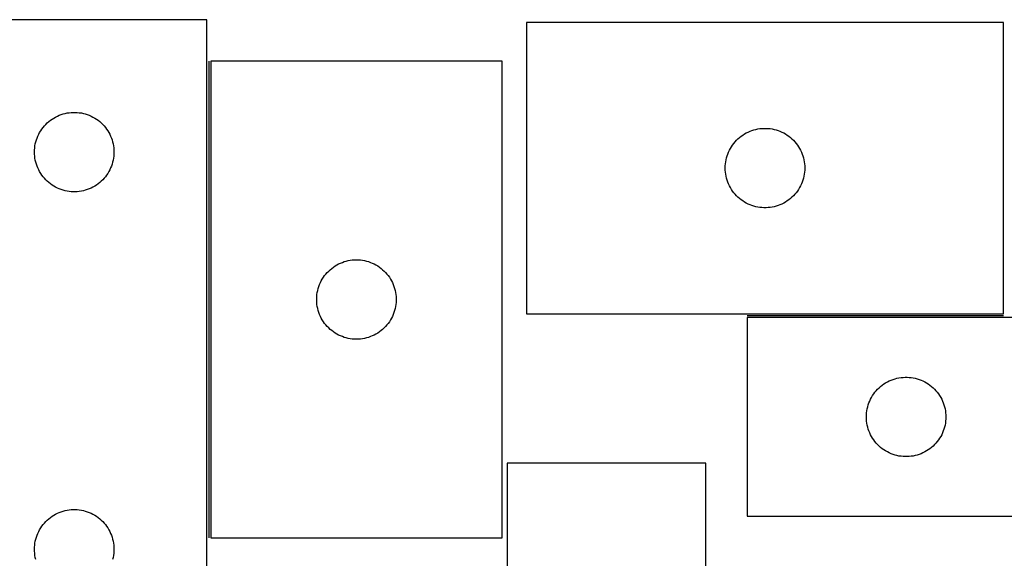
# Model space of a CAD drawing. Header units: millimetres. Extents: x 7 to 1466, y 7 to 485.
# Tile 5 of 6: x 790 to 1162, y 282 to 485. Entities that reach past the tile are written whole.
import ezdxf

# ---------------------------------------------------------------- set-up
doc = ezdxf.new("R2010")
doc.units = ezdxf.units.MM
doc.layers.add('COMMON', color=5, linetype='CONTINUOUS', true_color=0x0000ff)
doc.layers.add('CUT', color=7, linetype='CONTINUOUS', true_color=0x000000)

msp = doc.modelspace()

# ---------------------------------------------------------------- linework, layer by layer
at = {"layer": 'COMMON'}
for p, q in [((861.360922, 469.70486), (861.360922, 289.70486)), ((1064.58082, 373.603307), (1161.319669, 373.603307))]:
    msp.add_line(p, q, dxfattribs=at)
at = {"layer": 'CUT'}
for p, q in [((860.610922, 485.385289), (560.610922, 485.385289)), ((860.610922, 235.385289), (860.610922, 485.385289)), ((1161.319669, 484.353308), (981.319669, 484.353308)), ((981.319669, 484.353308), (981.319669, 374.353308)), ((1161.319669, 374.353308), (1161.319669, 484.353308)), ((862.110923, 469.70486), (862.110923, 289.70486)), ((972.110923, 469.70486), (862.110923, 469.70486)), ((972.110923, 289.70486), (972.110923, 469.70486)), ((805.682786, 449.552628), (806.418638, 449.787538)), ((806.418638, 449.787538), (807.165606, 449.984255)), ((807.165606, 449.984255), (807.921711, 450.142259)), ((807.921711, 450.142259), (808.684947, 450.26113)), ((808.684947, 450.26113), (809.45329, 450.340552)), ((809.45329, 450.340552), (810.224703, 450.380316)), ((810.224703, 450.380316), (810.997141, 450.380316)), ((810.997141, 450.380316), (811.768554, 450.340552)), ((811.768554, 450.340552), (812.536897, 450.26113)), ((812.536897, 450.26113), (813.300134, 450.142259)), ((813.300134, 450.142259), (814.056238, 449.984255)), ((814.056238, 449.984255), (814.803207, 449.787538)), ((814.803207, 449.787538), (815.539058, 449.552628)), ((799.868639, 445.854452), (800.421822, 446.39357)), ((800.421822, 446.39357), (801.002024, 446.903496)), ((801.002024, 446.903496), (801.607708, 447.382878)), ((801.607708, 447.382878), (802.237266, 447.830445)), ((802.237266, 447.830445), (802.88903, 448.245009)), ((802.88903, 448.245009), (803.561271, 448.625471)), ((803.561271, 448.625471), (804.252206, 448.970823)), ((804.252206, 448.970823), (804.960004, 449.280149)), ((804.960004, 449.280149), (805.682786, 449.552628)), ((815.539058, 449.552628), (816.261841, 449.280149)), ((816.261841, 449.280149), (816.969638, 448.970823)), ((816.969638, 448.970823), (817.660573, 448.625471)), ((817.660573, 448.625471), (818.332814, 448.245009)), ((818.332814, 448.245009), (818.984578, 447.830445)), ((818.984578, 447.830445), (819.614136, 447.382878)), ((819.614136, 447.382878), (820.21982, 446.903496)), ((820.21982, 446.903496), (820.800022, 446.39357)), ((820.800022, 446.39357), (821.353205, 445.854452)), ((797.193616, 442.091696), (797.556644, 442.77351)), ((797.556644, 442.77351), (797.954289, 443.435732)), ((797.954289, 443.435732), (798.385497, 444.076606)), ((798.385497, 444.076606), (798.849125, 444.694432)), ((798.849125, 444.694432), (799.343943, 445.287571)), ((799.343943, 445.287571), (799.868639, 445.854452)), ((821.353205, 445.854452), (821.877901, 445.287571)), ((821.877901, 445.287571), (822.372719, 444.694432)), ((822.372719, 444.694432), (822.836347, 444.076606)), ((822.836347, 444.076606), (823.267556, 443.435732)), ((823.267556, 443.435732), (823.665201, 442.77351)), ((823.665201, 442.77351), (824.028228, 442.091696)), ((1063.597777, 442.213027), (1064.270018, 442.59349)), ((1064.270018, 442.59349), (1064.960953, 442.938842)), ((1064.960953, 442.938842), (1065.66875, 443.248168)), ((1065.66875, 443.248168), (1066.391533, 443.520646)), ((1066.391533, 443.520646), (1067.127384, 443.755556)), ((1067.127384, 443.755556), (1067.874353, 443.952274)), ((1067.874353, 443.952274), (1068.630457, 444.110277)), ((1068.630457, 444.110277), (1069.393693, 444.229148)), ((1069.393693, 444.229148), (1070.162037, 444.308571)), ((1070.162037, 444.308571), (1070.93345, 444.348335)), ((1070.93345, 444.348335), (1071.705888, 444.348335)), ((1071.705888, 444.348335), (1072.477301, 444.308571)), ((1072.477301, 444.308571), (1073.245644, 444.229148)), ((1073.245644, 444.229148), (1074.00888, 444.110277)), ((1074.00888, 444.110277), (1074.764985, 443.952274)), ((1074.764985, 443.952274), (1075.511953, 443.755556)), ((1075.511953, 443.755556), (1076.247805, 443.520646)), ((1076.247805, 443.520646), (1076.970587, 443.248168)), ((1076.970587, 443.248168), (1077.678385, 442.938842)), ((1077.678385, 442.938842), (1078.36932, 442.59349)), ((1078.36932, 442.59349), (1079.041561, 442.213027)), ((795.928087, 438.45357), (796.105506, 439.205356)), ((796.105506, 439.205356), (796.321391, 439.947012)), ((796.321391, 439.947012), (796.57517, 440.676571)), ((796.57517, 440.676571), (796.866169, 441.392098)), ((796.866169, 441.392098), (797.193616, 442.091696)), ((824.028228, 442.091696), (824.355676, 441.392098)), ((824.355676, 441.392098), (824.646674, 440.676571)), ((824.646674, 440.676571), (824.900453, 439.947012)), ((824.900453, 439.947012), (825.116338, 439.205356)), ((825.116338, 439.205356), (825.293757, 438.45357)), ((1059.094244, 438.044625), (1059.557872, 438.66245)), ((1059.557872, 438.66245), (1060.05269, 439.25559)), ((1060.05269, 439.25559), (1060.577386, 439.82247)), ((1060.577386, 439.82247), (1061.130569, 440.361589)), ((1061.130569, 440.361589), (1061.710771, 440.871515)), ((1061.710771, 440.871515), (1062.316455, 441.350897)), ((1062.316455, 441.350897), (1062.946013, 441.798463)), ((1062.946013, 441.798463), (1063.597777, 442.213027)), ((1079.041561, 442.213027), (1079.693325, 441.798463)), ((1079.693325, 441.798463), (1080.322883, 441.350897)), ((1080.322883, 441.350897), (1080.928566, 440.871515)), ((1080.928566, 440.871515), (1081.508769, 440.361589)), ((1081.508769, 440.361589), (1082.061952, 439.82247)), ((1082.061952, 439.82247), (1082.586648, 439.25559)), ((1082.586648, 439.25559), (1083.081466, 438.66245)), ((1083.081466, 438.66245), (1083.545094, 438.044625)), ((795.610922, 435.385289), (795.630811, 436.157471)), ((795.630811, 434.613108), (795.610922, 435.385289)), ((795.630811, 436.157471), (795.690424, 436.927604)), ((795.690424, 436.927604), (795.789604, 437.693648)), ((795.789604, 437.693648), (795.928087, 438.45357)), ((825.293757, 438.45357), (825.432241, 437.693648)), ((825.432241, 437.693648), (825.53142, 436.927604)), ((825.53142, 436.927604), (825.591033, 436.157471)), ((825.591033, 436.157471), (825.610922, 435.385289)), ((825.610922, 435.385289), (825.591033, 434.613108)), ((1057.283917, 434.644589), (1057.574915, 435.360117)), ((1057.574915, 435.360117), (1057.902363, 436.059715)), ((1057.902363, 436.059715), (1058.26539, 436.741529)), ((1058.26539, 436.741529), (1058.663035, 437.403751)), ((1058.663035, 437.403751), (1059.094244, 438.044625)), ((1083.545094, 438.044625), (1083.976302, 437.403751)), ((1083.976302, 437.403751), (1084.373947, 436.741529)), ((1084.373947, 436.741529), (1084.736975, 436.059715)), ((1084.736975, 436.059715), (1085.064422, 435.360117)), ((1085.064422, 435.360117), (1085.355421, 434.644589)), ((795.690424, 433.842975), (795.630811, 434.613108)), ((795.789604, 433.076931), (795.690424, 433.842975)), ((795.928087, 432.317008), (795.789604, 433.076931)), ((796.105506, 431.565223), (795.928087, 432.317008)), ((796.321391, 430.823567), (796.105506, 431.565223)), ((825.116338, 431.565223), (824.900453, 430.823567)), ((825.293757, 432.317008), (825.116338, 431.565223)), ((825.432241, 433.076931), (825.293757, 432.317008)), ((825.53142, 433.842975), (825.432241, 433.076931)), ((825.591033, 434.613108), (825.53142, 433.842975)), ((1056.399171, 430.895623), (1056.49835, 431.661667)), ((1056.49835, 431.661667), (1056.636834, 432.421589)), ((1056.636834, 432.421589), (1056.814253, 433.173375)), ((1056.814253, 433.173375), (1057.030138, 433.915031)), ((1057.030138, 433.915031), (1057.283917, 434.644589)), ((1085.355421, 434.644589), (1085.6092, 433.915031)), ((1085.6092, 433.915031), (1085.825085, 433.173375)), ((1085.825085, 433.173375), (1086.002504, 432.421589)), ((1086.002504, 432.421589), (1086.140987, 431.661667)), ((1086.140987, 431.661667), (1086.240167, 430.895623)), ((796.57517, 430.094008), (796.321391, 430.823567)), ((796.866169, 429.378481), (796.57517, 430.094008)), ((797.193616, 428.678883), (796.866169, 429.378481)), ((797.556644, 427.997068), (797.193616, 428.678883)), ((797.954289, 427.334847), (797.556644, 427.997068)), ((823.665201, 427.997068), (823.267556, 427.334847)), ((824.028228, 428.678883), (823.665201, 427.997068)), ((824.355676, 429.378481), (824.028228, 428.678883)), ((824.646674, 430.094008), (824.355676, 429.378481)), ((824.900453, 430.823567), (824.646674, 430.094008)), ((1056.319669, 429.353308), (1056.339557, 430.125489)), ((1056.339557, 428.581127), (1056.319669, 429.353308)), ((1056.339557, 430.125489), (1056.399171, 430.895623)), ((1056.399171, 427.810993), (1056.339557, 428.581127)), ((1056.49835, 427.044949), (1056.399171, 427.810993)), ((1086.240167, 427.810993), (1086.140987, 427.044949)), ((1086.240167, 430.895623), (1086.29978, 430.125489)), ((1086.29978, 428.581127), (1086.240167, 427.810993)), ((1086.29978, 430.125489), (1086.319669, 429.353308)), ((1086.319669, 429.353308), (1086.29978, 428.581127)), ((798.385497, 426.693973), (797.954289, 427.334847)), ((798.849125, 426.076147), (798.385497, 426.693973)), ((799.343943, 425.483008), (798.849125, 426.076147)), ((799.868639, 424.916127), (799.343943, 425.483008)), ((800.421822, 424.377009), (799.868639, 424.916127)), ((801.002024, 423.867083), (800.421822, 424.377009)), ((801.607708, 423.387701), (801.002024, 423.867083)), ((820.21982, 423.867083), (819.614136, 423.387701)), ((820.800022, 424.377009), (820.21982, 423.867083)), ((821.353205, 424.916127), (820.800022, 424.377009)), ((821.877901, 425.483008), (821.353205, 424.916127)), ((822.372719, 426.076147), (821.877901, 425.483008)), ((822.836347, 426.693973), (822.372719, 426.076147)), ((823.267556, 427.334847), (822.836347, 426.693973)), ((1056.636834, 426.285027), (1056.49835, 427.044949)), ((1056.814253, 425.533241), (1056.636834, 426.285027)), ((1057.030138, 424.791586), (1056.814253, 425.533241)), ((1057.283917, 424.062027), (1057.030138, 424.791586)), ((1057.574915, 423.346499), (1057.283917, 424.062027)), ((1085.355421, 424.062027), (1085.064422, 423.346499)), ((1085.6092, 424.791586), (1085.355421, 424.062027)), ((1085.825085, 425.533241), (1085.6092, 424.791586)), ((1086.002504, 426.285027), (1085.825085, 425.533241)), ((1086.140987, 427.044949), (1086.002504, 426.285027)), ((802.237266, 422.940134), (801.607708, 423.387701)), ((802.88903, 422.52557), (802.237266, 422.940134)), ((803.561271, 422.145108), (802.88903, 422.52557)), ((804.252206, 421.799756), (803.561271, 422.145108)), ((804.960004, 421.49043), (804.252206, 421.799756)), ((805.682786, 421.217951), (804.960004, 421.49043)), ((806.418638, 420.983041), (805.682786, 421.217951)), ((807.165606, 420.786324), (806.418638, 420.983041)), ((807.921711, 420.62832), (807.165606, 420.786324)), ((808.684947, 420.509449), (807.921711, 420.62832)), ((809.45329, 420.430027), (808.684947, 420.509449)), ((810.224703, 420.390262), (809.45329, 420.430027)), ((810.997141, 420.390262), (810.224703, 420.390262)), ((811.768554, 420.430027), (810.997141, 420.390262)), ((812.536897, 420.509449), (811.768554, 420.430027)), ((813.300134, 420.62832), (812.536897, 420.509449)), ((814.056238, 420.786324), (813.300134, 420.62832)), ((814.803207, 420.983041), (814.056238, 420.786324)), ((815.539058, 421.217951), (814.803207, 420.983041)), ((816.261841, 421.49043), (815.539058, 421.217951)), ((816.969638, 421.799756), (816.261841, 421.49043)), ((817.660573, 422.145108), (816.969638, 421.799756)), ((818.332814, 422.52557), (817.660573, 422.145108)), ((818.984578, 422.940134), (818.332814, 422.52557)), ((819.614136, 423.387701), (818.984578, 422.940134)), ((1057.902363, 422.646901), (1057.574915, 423.346499)), ((1058.26539, 421.965087), (1057.902363, 422.646901)), ((1058.663035, 421.302865), (1058.26539, 421.965087)), ((1059.094244, 420.661992), (1058.663035, 421.302865)), ((1059.557872, 420.044166), (1059.094244, 420.661992)), ((1060.05269, 419.451026), (1059.557872, 420.044166)), ((1083.081466, 420.044166), (1082.586648, 419.451026)), ((1083.545094, 420.661992), (1083.081466, 420.044166)), ((1083.976302, 421.302865), (1083.545094, 420.661992)), ((1084.373947, 421.965087), (1083.976302, 421.302865)), ((1084.736975, 422.646901), (1084.373947, 421.965087)), ((1085.064422, 423.346499), (1084.736975, 422.646901)), ((1060.577386, 418.884146), (1060.05269, 419.451026)), ((1061.130569, 418.345028), (1060.577386, 418.884146)), ((1061.710771, 417.835101), (1061.130569, 418.345028)), ((1062.316455, 417.355719), (1061.710771, 417.835101)), ((1062.946013, 416.908153), (1062.316455, 417.355719)), ((1063.597777, 416.493589), (1062.946013, 416.908153)), ((1064.270018, 416.113126), (1063.597777, 416.493589)), ((1079.041561, 416.493589), (1078.36932, 416.113126)), ((1079.693325, 416.908153), (1079.041561, 416.493589)), ((1080.322883, 417.355719), (1079.693325, 416.908153)), ((1080.928566, 417.835101), (1080.322883, 417.355719)), ((1081.508769, 418.345028), (1080.928566, 417.835101)), ((1082.061952, 418.884146), (1081.508769, 418.345028)), ((1082.586648, 419.451026), (1082.061952, 418.884146)), ((1064.960953, 415.767774), (1064.270018, 416.113126)), ((1065.66875, 415.458449), (1064.960953, 415.767774)), ((1066.391533, 415.18597), (1065.66875, 415.458449)), ((1067.127384, 414.95106), (1066.391533, 415.18597)), ((1067.874353, 414.754342), (1067.127384, 414.95106)), ((1068.630457, 414.596339), (1067.874353, 414.754342)), ((1069.393693, 414.477468), (1068.630457, 414.596339)), ((1070.162037, 414.398045), (1069.393693, 414.477468)), ((1070.93345, 414.358281), (1070.162037, 414.398045)), ((1071.705888, 414.358281), (1070.93345, 414.358281)), ((1072.477301, 414.398045), (1071.705888, 414.358281)), ((1073.245644, 414.477468), (1072.477301, 414.398045)), ((1074.00888, 414.596339), (1073.245644, 414.477468)), ((1074.764985, 414.754342), (1074.00888, 414.596339)), ((1075.511953, 414.95106), (1074.764985, 414.754342)), ((1076.247805, 415.18597), (1075.511953, 414.95106)), ((1076.970587, 415.458449), (1076.247805, 415.18597)), ((1077.678385, 415.767774), (1076.970587, 415.458449)), ((1078.36932, 416.113126), (1077.678385, 415.767774)), ((911.819642, 393.740612), (912.549201, 393.994391)), ((912.549201, 393.994391), (913.290856, 394.210276)), ((913.290856, 394.210276), (914.042642, 394.387695)), ((914.042642, 394.387695), (914.802564, 394.526179)), ((914.802564, 394.526179), (915.568608, 394.625358)), ((915.568608, 394.625358), (916.338742, 394.684971)), ((916.338742, 394.684971), (917.110923, 394.70486)), ((917.110923, 394.70486), (917.883104, 394.684971)), ((917.883104, 394.684971), (918.653238, 394.625358)), ((918.653238, 394.625358), (919.419282, 394.526179)), ((919.419282, 394.526179), (920.179204, 394.387695)), ((920.179204, 394.387695), (920.93099, 394.210276)), ((920.93099, 394.210276), (921.672646, 393.994391)), ((921.672646, 393.994391), (922.402204, 393.740612)), ((906.102643, 389.89396), (906.641761, 390.447143)), ((906.641761, 390.447143), (907.208641, 390.971839)), ((907.208641, 390.971839), (907.801781, 391.466657)), ((907.801781, 391.466657), (908.419607, 391.930285)), ((908.419607, 391.930285), (909.06048, 392.361493)), ((909.06048, 392.361493), (909.722702, 392.759139)), ((909.722702, 392.759139), (910.404516, 393.122166)), ((910.404516, 393.122166), (911.104115, 393.449614)), ((911.104115, 393.449614), (911.819642, 393.740612)), ((922.402204, 393.740612), (923.117732, 393.449614)), ((923.117732, 393.449614), (923.81733, 393.122166)), ((923.81733, 393.122166), (924.499144, 392.759139)), ((924.499144, 392.759139), (925.161366, 392.361493)), ((925.161366, 392.361493), (925.80224, 391.930285)), ((925.80224, 391.930285), (926.420065, 391.466657)), ((926.420065, 391.466657), (927.013205, 390.971839)), ((927.013205, 390.971839), (927.580085, 390.447143)), ((927.580085, 390.447143), (928.119204, 389.89396)), ((903.525389, 386.063576), (903.870741, 386.754511)), ((903.870741, 386.754511), (904.251204, 387.426752)), ((904.251204, 387.426752), (904.665768, 388.078516)), ((904.665768, 388.078516), (905.113334, 388.708074)), ((905.113334, 388.708074), (905.592716, 389.313758)), ((905.592716, 389.313758), (906.102643, 389.89396)), ((928.119204, 389.89396), (928.62913, 389.313758)), ((928.62913, 389.313758), (929.108512, 388.708074)), ((929.108512, 388.708074), (929.556078, 388.078516)), ((929.556078, 388.078516), (929.970643, 387.426752)), ((929.970643, 387.426752), (930.351105, 386.754511)), ((930.351105, 386.754511), (930.696457, 386.063576)), ((902.353954, 382.394071), (902.511958, 383.150176)), ((902.511958, 383.150176), (902.708675, 383.897145)), ((902.708675, 383.897145), (902.943585, 384.632996)), ((902.943585, 384.632996), (903.216064, 385.355779)), ((903.216064, 385.355779), (903.525389, 386.063576)), ((930.696457, 386.063576), (931.005783, 385.355779)), ((931.005783, 385.355779), (931.278262, 384.632996)), ((931.278262, 384.632996), (931.513171, 383.897145)), ((931.513171, 383.897145), (931.709889, 383.150176)), ((931.709889, 383.150176), (931.867892, 382.394071)), ((902.115896, 380.091079), (902.15566, 380.862492)), ((902.115896, 379.318641), (902.115896, 380.091079)), ((902.15566, 378.547228), (902.115896, 379.318641)), ((902.15566, 380.862492), (902.235083, 381.630835)), ((902.235083, 381.630835), (902.353954, 382.394071)), ((931.867892, 382.394071), (931.986763, 381.630835)), ((931.986763, 381.630835), (932.066186, 380.862492)), ((932.066186, 380.862492), (932.10595, 380.091079)), ((932.10595, 379.318641), (932.066186, 378.547228)), ((932.10595, 380.091079), (932.10595, 379.318641)), ((902.235083, 377.778885), (902.15566, 378.547228)), ((902.353954, 377.015649), (902.235083, 377.778885)), ((902.511958, 376.259544), (902.353954, 377.015649)), ((902.708675, 375.512576), (902.511958, 376.259544)), ((902.943585, 374.776724), (902.708675, 375.512576)), ((931.513171, 375.512576), (931.278262, 374.776724)), ((931.709889, 376.259544), (931.513171, 375.512576)), ((931.867892, 377.015649), (931.709889, 376.259544)), ((931.986763, 377.778885), (931.867892, 377.015649)), ((932.066186, 378.547228), (931.986763, 377.778885)), ((903.216064, 374.053942), (902.943585, 374.776724)), ((903.525389, 373.346144), (903.216064, 374.053942)), ((903.870741, 372.655209), (903.525389, 373.346144)), ((904.251204, 371.982968), (903.870741, 372.655209)), ((904.665768, 371.331204), (904.251204, 371.982968)), ((929.970643, 371.982968), (929.556078, 371.331204)), ((930.351105, 372.655209), (929.970643, 371.982968)), ((930.696457, 373.346144), (930.351105, 372.655209)), ((931.005783, 374.053942), (930.696457, 373.346144)), ((931.278262, 374.776724), (931.005783, 374.053942)), ((981.319669, 374.353308), (1161.319669, 374.353308)), ((1364.58082, 372.853307), (1064.58082, 372.853307)), ((1064.58082, 372.853307), (1064.58082, 297.853307)), ((905.113334, 370.701646), (904.665768, 371.331204)), ((905.592716, 370.095962), (905.113334, 370.701646)), ((906.102643, 369.51576), (905.592716, 370.095962)), ((906.641761, 368.962577), (906.102643, 369.51576)), ((907.208641, 368.437881), (906.641761, 368.962577)), ((907.801781, 367.943063), (907.208641, 368.437881)), ((908.419607, 367.479435), (907.801781, 367.943063)), ((926.420065, 367.943063), (925.80224, 367.479435)), ((927.013205, 368.437881), (926.420065, 367.943063)), ((927.580085, 368.962577), (927.013205, 368.437881)), ((928.119204, 369.51576), (927.580085, 368.962577)), ((928.62913, 370.095962), (928.119204, 369.51576)), ((929.108512, 370.701646), (928.62913, 370.095962)), ((929.556078, 371.331204), (929.108512, 370.701646)), ((909.06048, 367.048227), (908.419607, 367.479435)), ((909.722702, 366.650581), (909.06048, 367.048227)), ((910.404516, 366.287554), (909.722702, 366.650581)), ((911.104115, 365.960107), (910.404516, 366.287554)), ((911.819642, 365.669108), (911.104115, 365.960107)), ((912.549201, 365.415329), (911.819642, 365.669108)), ((913.290856, 365.199444), (912.549201, 365.415329)), ((914.042642, 365.022025), (913.290856, 365.199444)), ((914.802564, 364.883542), (914.042642, 365.022025)), ((915.568608, 364.784362), (914.802564, 364.883542)), ((916.338742, 364.724749), (915.568608, 364.784362)), ((917.110923, 364.70486), (916.338742, 364.724749)), ((917.883104, 364.724749), (917.110923, 364.70486)), ((918.653238, 364.784362), (917.883104, 364.724749)), ((919.419282, 364.883542), (918.653238, 364.784362)), ((920.179204, 365.022025), (919.419282, 364.883542)), ((920.93099, 365.199444), (920.179204, 365.022025)), ((921.672646, 365.415329), (920.93099, 365.199444)), ((922.402204, 365.669108), (921.672646, 365.415329)), ((923.117732, 365.960107), (922.402204, 365.669108)), ((923.81733, 366.287554), (923.117732, 365.960107)), ((924.499144, 366.650581), (923.81733, 366.287554)), ((925.161366, 367.048227), (924.499144, 366.650581)), ((925.80224, 367.479435), (925.161366, 367.048227)), ((1118.929902, 349.248167), (1119.652685, 349.520645)), ((1119.652685, 349.520645), (1120.388536, 349.755555)), ((1120.388536, 349.755555), (1121.135504, 349.952273)), ((1121.135504, 349.952273), (1121.891609, 350.110276)), ((1121.891609, 350.110276), (1122.654845, 350.229147)), ((1122.654845, 350.229147), (1123.423188, 350.30857)), ((1123.423188, 350.30857), (1124.194602, 350.348334)), ((1124.194602, 350.348334), (1124.967039, 350.348334)), ((1124.967039, 350.348334), (1125.738452, 350.30857)), ((1125.738452, 350.30857), (1126.506796, 350.229147)), ((1126.506796, 350.229147), (1127.270032, 350.110276)), ((1127.270032, 350.110276), (1128.026137, 349.952273)), ((1128.026137, 349.952273), (1128.773105, 349.755555)), ((1128.773105, 349.755555), (1129.508956, 349.520645)), ((1129.508956, 349.520645), (1130.231739, 349.248167)), ((1113.313841, 345.255589), (1113.838538, 345.822469)), ((1113.838538, 345.822469), (1114.39172, 346.361588)), ((1114.39172, 346.361588), (1114.971923, 346.871514)), ((1114.971923, 346.871514), (1115.577606, 347.350896)), ((1115.577606, 347.350896), (1116.207165, 347.798462)), ((1116.207165, 347.798462), (1116.858928, 348.213026)), ((1116.858928, 348.213026), (1117.531169, 348.593489)), ((1117.531169, 348.593489), (1118.222105, 348.938841)), ((1118.222105, 348.938841), (1118.929902, 349.248167)), ((1130.231739, 349.248167), (1130.939536, 348.938841)), ((1130.939536, 348.938841), (1131.630472, 348.593489)), ((1131.630472, 348.593489), (1132.302712, 348.213026)), ((1132.302712, 348.213026), (1132.954476, 347.798462)), ((1132.954476, 347.798462), (1133.584035, 347.350896)), ((1133.584035, 347.350896), (1134.189718, 346.871514)), ((1134.189718, 346.871514), (1134.76992, 346.361588)), ((1134.76992, 346.361588), (1135.323103, 345.822469)), ((1135.323103, 345.822469), (1135.847799, 345.255589)), ((1110.836067, 341.360116), (1111.163514, 342.059714)), ((1111.163514, 342.059714), (1111.526542, 342.741528)), ((1111.526542, 342.741528), (1111.924187, 343.40375)), ((1111.924187, 343.40375), (1112.355395, 344.044624)), ((1112.355395, 344.044624), (1112.819023, 344.662449)), ((1112.819023, 344.662449), (1113.313841, 345.255589)), ((1135.847799, 345.255589), (1136.342617, 344.662449)), ((1136.342617, 344.662449), (1136.806245, 344.044624)), ((1136.806245, 344.044624), (1137.237454, 343.40375)), ((1137.237454, 343.40375), (1137.635099, 342.741528)), ((1137.635099, 342.741528), (1137.998127, 342.059714)), ((1137.998127, 342.059714), (1138.325574, 341.360116)), ((1109.759502, 337.661666), (1109.897985, 338.421588)), ((1109.897985, 338.421588), (1110.075404, 339.173374)), ((1110.075404, 339.173374), (1110.29129, 339.91503)), ((1110.29129, 339.91503), (1110.545068, 340.644588)), ((1110.545068, 340.644588), (1110.836067, 341.360116)), ((1138.325574, 341.360116), (1138.616573, 340.644588)), ((1138.616573, 340.644588), (1138.870351, 339.91503)), ((1138.870351, 339.91503), (1139.086236, 339.173374)), ((1139.086236, 339.173374), (1139.263656, 338.421588)), ((1139.263656, 338.421588), (1139.402139, 337.661666)), ((1109.58082, 335.353307), (1109.600709, 336.125488)), ((1109.600709, 334.581126), (1109.58082, 335.353307)), ((1109.600709, 336.125488), (1109.660322, 336.895622)), ((1109.660322, 333.810992), (1109.600709, 334.581126)), ((1109.660322, 336.895622), (1109.759502, 337.661666)), ((1139.402139, 337.661666), (1139.501319, 336.895622)), ((1139.501319, 336.895622), (1139.560932, 336.125488)), ((1139.560932, 334.581126), (1139.501319, 333.810992)), ((1139.560932, 336.125488), (1139.58082, 335.353307)), ((1139.58082, 335.353307), (1139.560932, 334.581126)), ((1109.759502, 333.044948), (1109.660322, 333.810992)), ((1109.897985, 332.285026), (1109.759502, 333.044948)), ((1110.075404, 331.53324), (1109.897985, 332.285026)), ((1110.29129, 330.791585), (1110.075404, 331.53324)), ((1110.545068, 330.062026), (1110.29129, 330.791585)), ((1138.870351, 330.791585), (1138.616573, 330.062026)), ((1139.086236, 331.53324), (1138.870351, 330.791585)), ((1139.263656, 332.285026), (1139.086236, 331.53324)), ((1139.402139, 333.044948), (1139.263656, 332.285026)), ((1139.501319, 333.810992), (1139.402139, 333.044948)), ((1110.836067, 329.346498), (1110.545068, 330.062026)), ((1111.163514, 328.6469), (1110.836067, 329.346498)), ((1111.526542, 327.965086), (1111.163514, 328.6469)), ((1111.924187, 327.302864), (1111.526542, 327.965086)), ((1112.355395, 326.661991), (1111.924187, 327.302864)), ((1137.237454, 327.302864), (1136.806245, 326.661991)), ((1137.635099, 327.965086), (1137.237454, 327.302864)), ((1137.998127, 328.6469), (1137.635099, 327.965086)), ((1138.325574, 329.346498), (1137.998127, 328.6469)), ((1138.616573, 330.062026), (1138.325574, 329.346498)), ((1112.819023, 326.044165), (1112.355395, 326.661991)), ((1113.313841, 325.451025), (1112.819023, 326.044165)), ((1113.838538, 324.884145), (1113.313841, 325.451025)), ((1114.39172, 324.345027), (1113.838538, 324.884145)), ((1114.971923, 323.8351), (1114.39172, 324.345027)), ((1115.577606, 323.355718), (1114.971923, 323.8351)), ((1116.207165, 322.908152), (1115.577606, 323.355718)), ((1133.584035, 323.355718), (1132.954476, 322.908152)), ((1134.189718, 323.8351), (1133.584035, 323.355718)), ((1134.76992, 324.345027), (1134.189718, 323.8351)), ((1135.323103, 324.884145), (1134.76992, 324.345027)), ((1135.847799, 325.451025), (1135.323103, 324.884145)), ((1136.342617, 326.044165), (1135.847799, 325.451025)), ((1136.806245, 326.661991), (1136.342617, 326.044165)), ((1116.858928, 322.493588), (1116.207165, 322.908152)), ((1117.531169, 322.113125), (1116.858928, 322.493588)), ((1118.222105, 321.767773), (1117.531169, 322.113125)), ((1118.929902, 321.458448), (1118.222105, 321.767773)), ((1119.652685, 321.185969), (1118.929902, 321.458448)), ((1120.388536, 320.951059), (1119.652685, 321.185969)), ((1121.135504, 320.754341), (1120.388536, 320.951059)), ((1121.891609, 320.596338), (1121.135504, 320.754341)), ((1122.654845, 320.477467), (1121.891609, 320.596338)), ((1123.423188, 320.398044), (1122.654845, 320.477467)), ((1124.194602, 320.35828), (1123.423188, 320.398044)), ((1124.967039, 320.35828), (1124.194602, 320.35828)), ((1125.738452, 320.398044), (1124.967039, 320.35828)), ((1126.506796, 320.477467), (1125.738452, 320.398044)), ((1127.270032, 320.596338), (1126.506796, 320.477467)), ((1128.026137, 320.754341), (1127.270032, 320.596338)), ((1128.773105, 320.951059), (1128.026137, 320.754341)), ((1129.508956, 321.185969), (1128.773105, 320.951059)), ((1130.231739, 321.458448), (1129.508956, 321.185969)), ((1130.939536, 321.767773), (1130.231739, 321.458448)), ((1131.630472, 322.113125), (1130.939536, 321.767773)), ((1132.302712, 322.493588), (1131.630472, 322.113125)), ((1132.954476, 322.908152), (1132.302712, 322.493588)), ((1048.959731, 317.851593), (973.959731, 317.851593)), ((973.959731, 317.851593), (973.959731, 117.851593)), ((1048.959731, 17.851593), (1048.959731, 317.851593)), ((801.002024, 296.903496), (801.607708, 297.382878)), ((801.607708, 297.382878), (802.237266, 297.830445)), ((802.237266, 297.830445), (802.88903, 298.245009)), ((802.88903, 298.245009), (803.561271, 298.625471)), ((803.561271, 298.625471), (804.252206, 298.970823)), ((804.252206, 298.970823), (804.960004, 299.280149)), ((804.960004, 299.280149), (805.682786, 299.552628)), ((805.682786, 299.552628), (806.418638, 299.787538)), ((806.418638, 299.787538), (807.165606, 299.984255)), ((807.165606, 299.984255), (807.921711, 300.142259)), ((807.921711, 300.142259), (808.684947, 300.26113)), ((808.684947, 300.26113), (809.45329, 300.340552)), ((809.45329, 300.340552), (810.224703, 300.380316)), ((810.224703, 300.380316), (810.997141, 300.380316)), ((810.997141, 300.380316), (811.768554, 300.340552)), ((811.768554, 300.340552), (812.536897, 300.26113)), ((812.536897, 300.26113), (813.300134, 300.142259)), ((813.300134, 300.142259), (814.056238, 299.984255)), ((814.056238, 299.984255), (814.803207, 299.787538)), ((814.803207, 299.787538), (815.539058, 299.552628)), ((815.539058, 299.552628), (816.261841, 299.280149)), ((816.261841, 299.280149), (816.969638, 298.970823)), ((816.969638, 298.970823), (817.660573, 298.625471)), ((817.660573, 298.625471), (818.332814, 298.245009)), ((818.332814, 298.245009), (818.984578, 297.830445)), ((818.984578, 297.830445), (819.614136, 297.382878)), ((819.614136, 297.382878), (820.21982, 296.903496)), ((1064.58082, 297.853307), (1264.58082, 297.853307)), ((797.954289, 293.435732), (798.385497, 294.076606)), ((798.385497, 294.076606), (798.849125, 294.694432)), ((798.849125, 294.694432), (799.343943, 295.287571)), ((799.343943, 295.287571), (799.868639, 295.854452)), ((799.868639, 295.854452), (800.421822, 296.39357)), ((800.421822, 296.39357), (801.002024, 296.903496)), ((820.21982, 296.903496), (820.800022, 296.39357)), ((820.800022, 296.39357), (821.353205, 295.854452)), ((821.353205, 295.854452), (821.877901, 295.287571)), ((821.877901, 295.287571), (822.372719, 294.694432)), ((822.372719, 294.694432), (822.836347, 294.076606)), ((822.836347, 294.076606), (823.267556, 293.435732)), ((796.105506, 289.205356), (796.321391, 289.947012)), ((796.321391, 289.947012), (796.57517, 290.676571)), ((796.57517, 290.676571), (796.866169, 291.392098)), ((796.866169, 291.392098), (797.193616, 292.091696)), ((797.193616, 292.091696), (797.556644, 292.77351)), ((797.556644, 292.77351), (797.954289, 293.435732)), ((823.267556, 293.435732), (823.665201, 292.77351)), ((823.665201, 292.77351), (824.028228, 292.091696)), ((824.028228, 292.091696), (824.355676, 291.392098)), ((824.355676, 291.392098), (824.646674, 290.676571)), ((824.646674, 290.676571), (824.900453, 289.947012)), ((824.900453, 289.947012), (825.116338, 289.205356)), ((795.610922, 285.385289), (795.630811, 286.157471)), ((795.630811, 286.157471), (795.690424, 286.927604)), ((795.690424, 286.927604), (795.789604, 287.693648)), ((795.789604, 287.693648), (795.928087, 288.45357)), ((795.928087, 288.45357), (796.105506, 289.205356)), ((825.116338, 289.205356), (825.293757, 288.45357)), ((825.293757, 288.45357), (825.432241, 287.693648)), ((825.432241, 287.693648), (825.53142, 286.927604)), ((825.53142, 286.927604), (825.591033, 286.157471)), ((825.591033, 286.157471), (825.610922, 285.385289)), ((862.110923, 289.70486), (972.110923, 289.70486)), ((795.630811, 284.613108), (795.610922, 285.385289)), ((795.690424, 283.842975), (795.630811, 284.613108)), ((795.789604, 283.076931), (795.690424, 283.842975)), ((795.928087, 282.317008), (795.789604, 283.076931)), ((825.432241, 283.076931), (825.293757, 282.317008)), ((825.53142, 283.842975), (825.432241, 283.076931)), ((825.591033, 284.613108), (825.53142, 283.842975)), ((825.610922, 285.385289), (825.591033, 284.613108)), ((796.105506, 281.565223), (795.928087, 282.317008)), ((825.293757, 282.317008), (825.116338, 281.565223))]:
    msp.add_line(p, q, dxfattribs=at)

doc.saveas('drawing.dxf')
